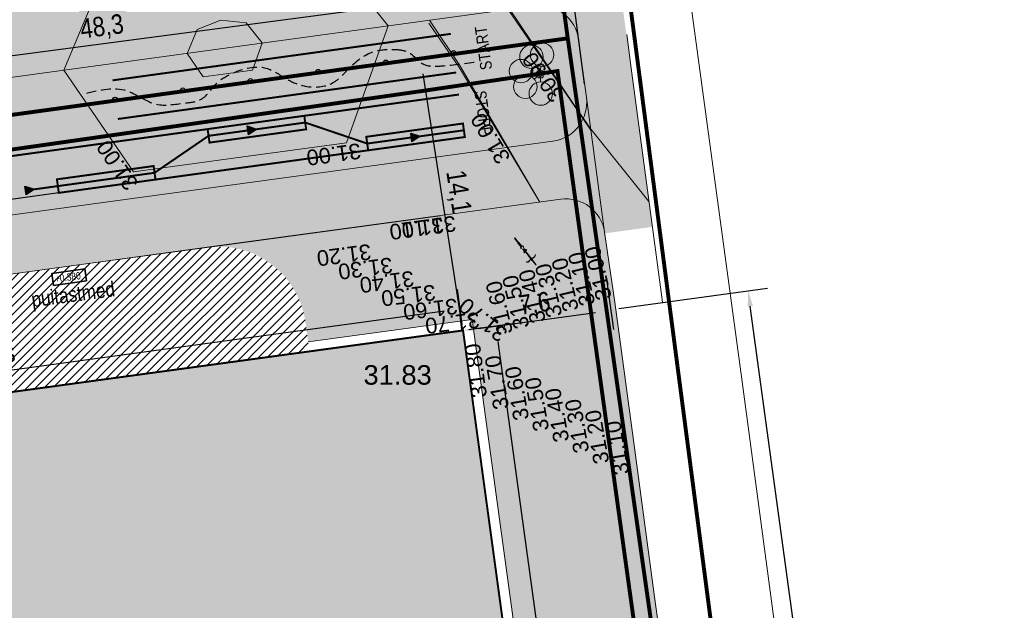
# Model space of a CAD drawing. Header units: metres. Extents: x 737835 to 905050, y 6570742 to 6590316.
# Tile 33 of 64: x 738003 to 738053, y 6590070 to 6590100. Entities that reach past the tile are written whole.
import ezdxf

# ---------------------------------------------------------------- set-up
doc = ezdxf.new("R2010")
doc.units = ezdxf.units.M
doc.header["$LTSCALE"] = 0.5
for name, pattern in [('ACAD_ISO10W100', [18, 12, -3, 0, -3]), ('CENTER', [2, 1.25, -0.25, 0.25, -0.25]), ('DASHED', [0.75, 0.5, -0.25]), ('TOOPIIR', [7, 6, -1])]:
    doc.linetypes.add(name, pattern=pattern)
for name, color, linetype in [('0_PJ_Hoonestusala', 7, 'CENTER'), ('AR_hoone_mõõt_pinnad', 7, 'Continuous'), ('AS_jalgrattad', 252, 'Continuous')]:
    doc.layers.add(name, color=color, linetype=linetype)
doc.layers.add('AS_asfalttee kergliiklus', color=7, linetype='Continuous', lineweight=0, true_color=0xa1a1a1)
doc.layers.add('AS_telliskatend PK', color=7, linetype='Continuous', lineweight=5, true_color=0xe79440)
for name, color, linetype, lineweight in [('AS_haljastus_muru', 63, 'Continuous', 5), ('AS_hoone_projekt PK', 2, 'ACAD_ISO10W100', 15), ('AS_hoone_projekt RG', 2, 'ACAD_ISO10W100', 15), ('AS_kattemärgistus', 8, 'Continuous', 9), ('AS_krundipiir', 1, 'Continuous', 30), ('AS_metall-leht ääris 0cm', 164, 'Continuous', 15), ('AS_mõõdud', 7, 'Continuous', 0), ('AS_sillutiskivi PK', 253, 'Continuous', 5), ('AS_sillutiskivi RG', 9, 'Continuous', 0), ('AS_teed', 7, 'Continuous', 13), ('AS_tekst', 7, 'Continuous', 0), ('AS_tänavavalgustid', 222, 'Continuous', 13), ('AS_töömaapiir PK', 6, 'Continuous', 13), ('AS_välimoobel RG', 252, 'Continuous', 0), ('TM-katend_betoonkivisillutis_hall', 251, 'Continuous', 9), ('TM-vertikaal', 5, 'Continuous', 35), ('TM-vertikaal-181548', 5, 'Continuous', 35)]:
    doc.layers.add(name, color=color, linetype=linetype, lineweight=lineweight)
doc.styles.add('GENERATED_STYLE_1', font='ARIALN.TTF')
doc.styles.add('Style-Arial Narrow', font='ARIALN.TTF')
doc.styles.add('TM_TXT', font='swissl.ttf')
doc.dimstyles.new('ISO-25', dxfattribs={"dimtxt": 2.5, "dimasz": 2.5, "dimexe": 1.25, "dimexo": 0.625, "dimtad": 1, "dimdec": 1, "dimtxsty": 'Standard', "dimcen": 2.5, "dimadec": 0, "dimazin": 0, "dimtfac": 1, "dimtdec": 1, "dimtmove": 0, "dimatfit": 3, "dimfxl": 1, "dimarcsym": 0})

# ---------------------------------------------------------------- blocks, each defined once
blk = doc.blocks.new('Disainvalgusti')
at = {"layer": 'AS_tänavavalgustid', "linetype": 'Continuous', "lineweight": 13}
blk.add_hatch(color=256, dxfattribs=at).paths.add_polyline_path([(737950.788, 6590092.122), (737951.326, 6590093.195, -0.414214), (737951.593, 6590092.389, -0.414214)])
blk.add_line((737951.593, 6590092.389), (737951.951, 6590092.21), dxfattribs=at)
for centre, radius in [((737951.057, 6590092.658), 0.6), ((737951.951, 6590092.21), 0.2), ((737951.951, 6590092.21), 0.2), ((737951.951, 6590092.21), 0.12), ((737951.951, 6590092.21), 0.12)]:
    blk.add_circle(centre, radius, dxfattribs=at)
blk = doc.blocks.new('A$C50616974')
at = {"layer": 'AS_jalgrattad', "color": 252, "linetype": 'Continuous', "lineweight": 9}
for p, q in [((-1.231, 1.256), (-1.249, 1.238)), ((-0.976, 0.968), (-1.249, 1.238)), ((-1.231, 1.256), (-0.958, 0.986)), ((-1.036, 1.026), (-1.045, 1.017)), ((-1.045, 1.017), (-0.986, 0.958)), ((-1.036, 1.026), (-0.977, 0.967)), ((-1.008, 1.054), (-1.017, 1.045)), ((-1.017, 1.045), (-0.958, 0.986)), ((-1.008, 1.054), (-0.949, 0.995)), ((-0.931, 1.013), (-0.949, 0.995)), ((-0.931, 1.013), (-0.834, 1.147)), ((-0.922, 1.004), (-0.827, 1.135)), ((-0.826, 1.152), (-0.834, 1.147)), ((-0.819, 1.14), (-0.827, 1.135)), ((-0.826, 1.152), (-0.74, 1.169)), ((-0.819, 1.14), (-0.738, 1.157)), ((-0.736, 1.166), (-0.74, 1.169)), ((-0.735, 1.161), (-0.738, 1.157)), ((-0.736, 1.166), (-0.735, 1.161)), ((-1.14, 0.835), (-1.157, 0.749)), ((-1.154, 0.745), (-1.157, 0.749)), ((-1.154, 0.745), (-1.149, 0.744)), ((-1.149, 0.744), (-1.145, 0.747)), ((-1.129, 0.828), (-1.145, 0.747)), ((-1.14, 0.835), (-1.135, 0.843)), ((-1.003, 0.941), (-1.135, 0.843)), ((-1.129, 0.828), (-1.124, 0.836)), ((-0.994, 0.932), (-1.124, 0.836)), ((-1.003, 0.941), (-0.986, 0.958)), ((-0.994, 0.932), (-0.977, 0.949)), ((-0.986, 0.958), (-0.977, 0.967)), ((-0.977, 0.967), (-0.976, 0.968)), ((-0.977, 0.949), (-0.968, 0.958)), ((-0.977, 0.949), (-0.974, 0.946)), ((-0.976, 0.968), (-0.967, 0.977)), ((-0.965, 0.954), (-0.974, 0.946)), ((-0.974, 0.946), (-0.965, 0.954)), ((-0.974, 0.946), (-0.974, 0.946)), ((-0.968, 0.958), (-0.967, 0.959)), ((-0.965, 0.955), (-0.968, 0.958)), ((-0.958, 0.986), (-0.967, 0.977)), ((-0.967, 0.959), (-0.949, 0.977)), ((-0.967, 0.959), (-0.966, 0.957)), ((-0.948, 0.975), (-0.966, 0.957)), ((-0.948, 0.975), (-0.966, 0.957)), ((-0.964, 0.956), (-0.966, 0.957)), ((-0.964, 0.956), (-0.965, 0.955)), ((-0.965, 0.955), (-0.965, 0.955)), ((-0.965, 0.954), (-0.965, 0.955)), ((-0.965, 0.955), (-0.965, 0.954)), ((-0.962, 0.952), (-0.965, 0.954)), ((-0.965, 0.954), (-0.965, 0.954)), ((-0.965, 0.954), (-0.962, 0.952)), ((-0.961, 0.953), (-0.964, 0.956)), ((-0.962, 0.952), (-0.963, 0.951)), ((-0.963, 0.951), (-0.963, 0.951)), ((-0.963, 0.951), (-0.529, 0.518)), ((-0.816, 0.804), (-0.963, 0.951)), ((-0.961, 0.953), (-0.962, 0.952)), ((-0.962, 0.952), (-0.962, 0.952)), ((-0.961, 0.953), (-0.961, 0.952)), ((-0.949, 0.995), (-0.958, 0.986)), ((-0.958, 0.986), (-0.958, 0.986)), ((-0.94, 0.986), (-0.949, 0.977)), ((-0.949, 0.977), (-0.948, 0.975)), ((-0.949, 0.977), (-0.949, 0.977)), ((-0.946, 0.974), (-0.949, 0.977)), ((-0.946, 0.974), (-0.948, 0.975)), ((-0.946, 0.974), (-0.946, 0.974)), ((-0.946, 0.974), (-0.946, 0.974)), ((-0.946, 0.974), (-0.945, 0.974)), ((-0.946, 0.974), (-0.943, 0.971)), ((-0.937, 0.983), (-0.945, 0.974)), ((-0.945, 0.974), (-0.937, 0.983)), ((-0.945, 0.974), (-0.945, 0.974)), ((-0.945, 0.974), (-0.939, 0.969)), ((-0.943, 0.971), (-0.943, 0.971)), ((-0.943, 0.971), (-0.94, 0.968)), ((-0.922, 1.004), (-0.94, 0.986)), ((-0.94, 0.986), (-0.937, 0.983)), ((-0.939, 0.969), (-0.94, 0.968)), ((-0.94, 0.968), (-0.787, 0.815)), ((-0.939, 0.969), (-0.841, 0.869)), ((-0.937, 0.983), (-0.937, 0.983)), ((-0.841, 0.869), (-0.787, 0.815)), ((-0.782, 0.811), (-0.841, 0.869)), ((-0.626, 0.612), (-0.816, 0.804)), ((-0.783, 0.771), (-0.816, 0.804)), ((-0.787, 0.815), (-0.782, 0.81)), ((-0.783, 0.771), (-0.62, 0.607)), ((-0.619, 0.608), (-0.783, 0.771)), ((-0.782, 0.811), (-0.782, 0.81)), ((-0.782, 0.81), (-0.627, 0.655)), ((-0.677, 0.551), (-0.623, 0.605)), ((-0.641, 0.515), (-0.677, 0.551)), ((-0.592, 0.564), (-0.641, 0.515)), ((-0.619, 0.608), (-0.628, 0.599)), ((-0.622, 0.604), (-0.628, 0.599)), ((-0.628, 0.599), (-0.628, 0.599)), ((-0.628, 0.599), (-0.592, 0.564)), ((-0.579, 0.704), (-0.627, 0.655)), ((-0.627, 0.655), (-0.612, 0.64)), ((-0.62, 0.607), (-0.626, 0.612)), ((-0.623, 0.605), (-0.622, 0.604)), ((-0.62, 0.606), (-0.622, 0.604)), ((-0.619, 0.608), (-0.62, 0.607)), ((-0.62, 0.606), (-0.62, 0.607)), ((-0.62, 0.607), (-0.62, 0.606)), ((-0.62, 0.607), (-0.62, 0.607)), ((-0.62, 0.607), (-0.62, 0.607)), ((-0.619, 0.608), (-0.619, 0.608)), ((-0.619, 0.608), (-0.618, 0.606)), ((-0.529, 0.518), (-0.618, 0.606)), ((-0.612, 0.64), (-0.598, 0.643)), ((-0.612, 0.64), (-0.597, 0.625)), ((-0.598, 0.643), (-0.595, 0.625)), ((-0.595, 0.625), (-0.597, 0.625)), ((-0.597, 0.625), (-0.591, 0.619)), ((-0.592, 0.564), (-0.516, 0.487)), ((-0.591, 0.619), (-0.59, 0.62)), ((-0.591, 0.619), (-0.516, 0.544)), ((-0.59, 0.62), (-0.581, 0.629)), ((-0.59, 0.62), (-0.514, 0.545)), ((-0.581, 0.629), (-0.543, 0.668)), ((-0.497, 0.546), (-0.581, 0.629)), ((-0.543, 0.668), (-0.579, 0.704)), ((-0.525, 0.515), (-0.531, 0.504)), ((-0.527, 0.52), (-0.529, 0.518)), ((-0.529, 0.518), (-0.529, 0.518)), ((-0.529, 0.518), (-0.528, 0.518)), ((-0.528, 0.523), (-0.523, 0.543)), ((-0.527, 0.52), (-0.528, 0.523)), ((-0.528, 0.518), (-0.526, 0.52)), ((-0.525, 0.515), (-0.528, 0.518)), ((-0.526, 0.52), (-0.527, 0.52)), ((-0.525, 0.515), (-0.526, 0.52)), ((-0.525, 0.515), (-0.525, 0.515)), ((-0.521, 0.504), (-0.525, 0.515)), ((-0.523, 0.543), (-0.516, 0.544)), ((-0.516, 0.544), (-0.514, 0.545)), ((-0.514, 0.545), (-0.503, 0.547)), ((-0.503, 0.547), (-0.498, 0.545)), ((-0.498, 0.545), (-0.497, 0.546)), ((-0.498, 0.545), (-0.495, 0.544)), ((-0.497, 0.546), (-0.495, 0.547)), ((-0.491, 0.542), (-0.495, 0.547)), ((-0.495, 0.547), (-0.495, 0.544)), ((-0.495, 0.544), (-0.491, 0.542)), ((-0.491, 0.542), (-0.361, 0.492)), ((-0.516, 0.489), (-0.531, 0.504)), ((-0.531, 0.504), (-0.522, 0.502)), ((-0.521, 0.504), (-0.522, 0.502)), ((-0.522, 0.502), (-0.519, 0.499)), ((-0.519, 0.499), (-0.521, 0.504)), ((-0.516, 0.489), (-0.519, 0.499)), ((-0.516, 0.487), (-0.516, 0.489)), ((-0.478, 0.376), (-0.516, 0.487)), ((-0.464, 0.363), (-0.478, 0.376)), ((-0.446, 0.368), (-0.464, 0.363)), ((-0.422, 0.393), (-0.446, 0.368)), ((-0.418, 0.396), (-0.422, 0.393)), ((-0.239, 0.208), (-0.422, 0.393)), ((-0.402, 0.413), (-0.418, 0.396)), ((-0.418, 0.396), (-0.23, 0.206)), ((-0.4, 0.415), (-0.402, 0.413)), ((-0.402, 0.413), (-0.379, 0.39)), ((-0.383, 0.432), (-0.4, 0.415)), ((-0.4, 0.415), (-0.378, 0.394)), ((-0.384, 0.38), (-0.222, 0.22)), ((-0.38, 0.435), (-0.383, 0.432)), ((-0.383, 0.432), (-0.194, 0.249)), ((-0.354, 0.461), (-0.38, 0.435)), ((-0.197, 0.258), (-0.38, 0.435)), ((-0.367, 0.4), (-0.212, 0.246)), ((-0.349, 0.478), (-0.361, 0.492)), ((-0.354, 0.461), (-0.349, 0.478)), ((-0.23, 0.206), (-0.239, 0.208)), ((-0.222, 0.22), (-0.23, 0.206)), ((-0.228, 0.22), (-0.228, 0.22)), ((-0.228, 0.22), (-0.228, 0.22)), ((0, 0), (-0.222, 0.22)), ((-0.207, 0.241), (-0.212, 0.246)), ((-0.199, 0.249), (-0.207, 0.241)), ((-0.207, 0.241), (-0.194, 0.249)), ((-0.207, 0.241), (-0.207, 0.241)), ((0.018, 0.018), (-0.207, 0.241)), ((-0.194, 0.249), (-0.197, 0.258)), ((0.018, 0.018), (0, 0))]:
    blk.add_line(p, q, dxfattribs=at)
blk = doc.blocks.new('*D106')
at = {"layer": 'AS_mõõdud', "color": 0, "lineweight": -2, "transparency": 16777216}
for p, q in [((738025.425, 6590084.539), (738025.178, 6590086.355)), ((737974.918, 6590078.485), (738024.52, 6590085.256)), ((737974.238, 6590077.552), (737973.99, 6590079.368))]:
    blk.add_line(p, q, dxfattribs=at)
at = {"layer": 'AS_mõõdud', "color": 0, "transparency": 16777216}
for points in [[(738024.502, 6590085.388), (738024.538, 6590085.124), (738025.313, 6590085.364)], [(737974.9, 6590078.617), (737974.936, 6590078.353), (737974.126, 6590078.377)]]:
    blk.add_solid(points, dxfattribs=at)
at = {"layer": 'Defpoints', "color": 0, "transparency": 16777216}
for p in [(738025.313, 6590085.364), (738025.466, 6590084.242), (737974.279, 6590077.254)]:
    blk.add_point(p, dxfattribs=at)
at = {"layer": 'AS_mõõdud', "color": 0, "transparency": 16777216, "insert": (737999.611, 6590082.664), "char_height": 1, "attachment_point": 5, "rotation": 7.7736, "style": 'Style-Arial Narrow'}
blk.add_mtext('51,7m laius', dxfattribs=at)
blk = doc.blocks.new('*D80')
at = {"layer": 'AS_mõõdud', "color": 0, "lineweight": -2, "transparency": 16777216}
for p, q in [((738032.857, 6590086.614), (738033.175, 6590084.285)), ((738026.259, 6590084.35), (738032.247, 6590085.168)), ((738025.507, 6590083.945), (738025.601, 6590083.251))]:
    blk.add_line(p, q, dxfattribs=at)
at = {"layer": 'AS_mõõdud', "color": 0, "transparency": 16777216}
for points in [[(738032.229, 6590085.3), (738032.265, 6590085.036), (738033.04, 6590085.276)], [(738026.241, 6590084.483), (738026.277, 6590084.218), (738025.466, 6590084.242)]]:
    blk.add_solid(points, dxfattribs=at)
at = {"layer": 'Defpoints', "color": 0, "transparency": 16777216}
for p in [(738032.816, 6590086.912), (738033.04, 6590085.276), (738025.466, 6590084.242)]:
    blk.add_point(p, dxfattribs=at)
at = {"layer": 'AS_mõõdud', "color": 0, "transparency": 16777216, "insert": (738029.145, 6590085.553), "char_height": 1, "attachment_point": 5, "rotation": 7.7736, "style": 'Style-Arial Narrow'}
blk.add_mtext('7,6', dxfattribs=at)
blk = doc.blocks.new('*D108')
at = {"layer": 'AS_mõõdud', "color": 0, "lineweight": -2, "transparency": 16777216}
for p, q in [((738033.455, 6590085.372), (738041.066, 6590086.411)), ((738052.099, 6589998.196), (738040.183, 6590085.483)), ((738045.588, 6589996.5), (738053.198, 6589997.539))]:
    blk.add_line(p, q, dxfattribs=at)
at = {"layer": 'AS_mõõdud', "color": 0, "transparency": 16777216}
for points in [[(738040.316, 6590085.501), (738040.051, 6590085.465), (738040.075, 6590086.276)], [(738052.231, 6589998.214), (738051.967, 6589998.178), (738052.208, 6589997.403)]]:
    blk.add_solid(points, dxfattribs=at)
at = {"layer": 'Defpoints', "color": 0, "transparency": 16777216}
for p in [(738040.075, 6590086.276), (738033.158, 6590085.332), (738045.291, 6589996.459)]:
    blk.add_point(p, dxfattribs=at)
at = {"layer": 'AS_mõõdud', "color": 0, "transparency": 16777216, "insert": (738046.975, 6590041.953), "char_height": 1, "attachment_point": 5, "rotation": 277.7736, "style": 'Style-Arial Narrow'}
blk.add_mtext('89,7m{\\fArial Narrow|b0|i0|c186|p39; pikkus}', dxfattribs=at)
blk = doc.blocks.new('*D109')
at = {"layer": 'AS_mõõdud', "color": 0, "lineweight": -2, "transparency": 16777216}
for p, q in [((738025.763, 6590084.283), (738028.122, 6590084.607)), ((738027.24, 6590083.678), (738033.115, 6590040.919)), ((738031.856, 6590039.939), (738034.215, 6590040.263))]:
    blk.add_line(p, q, dxfattribs=at)
at = {"layer": 'AS_mõõdud', "color": 0, "transparency": 16777216}
for points in [[(738027.372, 6590083.697), (738027.108, 6590083.66), (738027.131, 6590084.471)], [(738033.247, 6590040.937), (738032.983, 6590040.901), (738033.224, 6590040.127)]]:
    blk.add_solid(points, dxfattribs=at)
at = {"layer": 'Defpoints', "color": 0, "transparency": 16777216}
for p in [(738025.466, 6590084.242), (738033.224, 6590040.127), (738031.559, 6590039.898)]:
    blk.add_point(p, dxfattribs=at)
at = {"layer": 'AS_mõõdud', "color": 0, "transparency": 16777216, "insert": (738030.969, 6590062.408), "char_height": 1, "attachment_point": 5, "rotation": 277.8236, "style": 'Style-Arial Narrow'}
blk.add_mtext('44,7', dxfattribs=at)
blk = doc.blocks.new('*D96')
at = {"layer": 'AS_mõõdud', "color": 0, "lineweight": -2, "transparency": 16777216}
for p, q in [((738023.598, 6590098.229), (738024.289, 6590098.336)), ((738025.343, 6590085.033), (738023.424, 6590097.392)), ((738025.763, 6590084.288), (738026.454, 6590084.396))]:
    blk.add_line(p, q, dxfattribs=at)
at = {"layer": 'AS_mõõdud', "color": 0, "transparency": 16777216}
for points in [[(738023.556, 6590097.413), (738023.292, 6590097.372), (738023.301, 6590098.183)], [(738025.475, 6590085.053), (738025.212, 6590085.012), (738025.466, 6590084.242)]]:
    blk.add_solid(points, dxfattribs=at)
at = {"layer": 'Defpoints', "color": 0, "transparency": 16777216}
for p in [(738023.301, 6590098.183), (738023.301, 6590098.183), (738025.466, 6590084.242)]:
    blk.add_point(p, dxfattribs=at)
at = {"layer": 'AS_mõõdud', "color": 0, "transparency": 16777216, "insert": (738025.175, 6590091.335), "char_height": 1, "attachment_point": 5, "rotation": 278.8269, "style": 'Style-Arial Narrow'}
blk.add_mtext('14,1', dxfattribs=at)
blk = doc.blocks.new('*D138')
at = {"layer": 'AS_mõõdud', "color": 0, "lineweight": -2, "transparency": 16777216}
for p, q in [((738031.69, 6590096.89), (738030.864, 6590103.119)), ((737983.945, 6590095.896), (738030.203, 6590102.023)), ((737983.845, 6590090.553), (737983.02, 6590096.782))]:
    blk.add_line(p, q, dxfattribs=at)
at = {"layer": 'AS_mõõdud', "color": 0, "transparency": 16777216}
for points in [[(738030.185, 6590102.155), (738030.22, 6590101.891), (738030.996, 6590102.128)], [(737983.927, 6590096.028), (737983.962, 6590095.763), (737983.152, 6590095.79)]]:
    blk.add_solid(points, dxfattribs=at)
at = {"layer": 'Defpoints', "color": 0, "transparency": 16777216}
for p in [(738030.996, 6590102.128), (738031.729, 6590096.593), (737983.885, 6590090.255)]:
    blk.add_point(p, dxfattribs=at)
at = {"layer": 'AS_mõõdud', "color": 0, "transparency": 16777216, "insert": (738006.969, 6590099.753), "char_height": 1, "attachment_point": 5, "rotation": 7.5454, "style": 'Style-Arial Narrow'}
blk.add_mtext('48,3', dxfattribs=at)
blk = doc.blocks.new('A$C38142006')
at = {"layer": 'TM-katend_betoonkivisillutis_hall'}
h = blk.add_hatch(dxfattribs=at)
h.set_pattern_fill('AR-HBONE', color=256, scale=0.0037)
h.set_pattern_definition([(45, (-738028.24952, -6590164.39932), (0, 0.531631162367), [1.12776, -0.37592]), (135, (-738027.9837, -6590164.1335), (5e-17, 0.531631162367), [1.12776, -0.37592])])
h.paths.add_polyline_path([(6.935, -74.846), (6.092, -68.686), (4.477, -56.879), (4.005, -52.333), (2.777, -52.523), (-3.839, -0.029), (-5.285, -0.282), (1.548, -52.714), (2.158, -57.55), (3.647, -69.025), (4.493, -75.178)])

msp = doc.modelspace()

# ---------------------------------------------------------------- hatches: boundary and pattern name
at = {"layer": 'AS_asfalttee kergliiklus'}
h = msp.add_hatch(color=256, dxfattribs=at)
h.dxf.hatch_style = 1
edge = h.paths.add_edge_path()
edge.add_line((738029.136, 6590100.879), (737985.271, 6590094.892))
edge.add_arc((737985.541, 6590092.911), 2, 97.7714, 187.7714)
edge.add_line((737983.559, 6590092.64), (737983.965, 6590089.668))
edge.add_arc((737985.947, 6590089.938), 2, 187.7714, 277.7714)
edge.add_line((737986.217, 6590087.957), (738030.071, 6590093.942))
edge.add_arc((738029.8, 6590095.923), 2, 277.7714, 367.5454)
edge.add_line((738031.783, 6590096.186), (738031.389, 6590099.16))
edge.add_arc((738029.405, 6590098.896), 2.001, 7.5785, 97.7379)
at = {"layer": 'AS_haljastus_muru'}
h = msp.add_hatch(color=256, dxfattribs=at)
h.dxf.hatch_style = 1
edge = h.paths.add_edge_path()
edge.add_line((738025.939, 6590084.81), (738017.529, 6590083.662))
edge.add_line((738017.529, 6590083.662), (738017.382, 6590084.752))
edge.add_arc((738012.94, 6590084.047), 4.498, 9.0185, 97.5231)
edge.add_line((738012.351, 6590088.506), (738030.469, 6590090.97))
edge.add_arc((738030.739, 6590088.988), 2, 8.3721, 97.7734, ccw=False)
edge.add_line((738032.718, 6590089.279), (738033.246, 6590085.694))
edge.add_line((738033.246, 6590085.694), (738034.182, 6590078.731))
edge.add_line((738034.182, 6590078.731), (738035.276, 6590070.579))
edge.add_line((738035.276, 6590070.579), (738036.377, 6590062.55))
edge.add_line((738036.377, 6590062.55), (738038.221, 6590048.526))
edge.add_line((738038.221, 6590048.526), (738038.221, 6590048.526))
edge.add_line((738038.221, 6590048.526), (738038.221, 6590048.526))
edge.add_line((738038.221, 6590048.526), (738039.648, 6590037.264))
edge.add_line((738039.648, 6590037.264), (738032.573, 6590036.164))
edge.add_line((738032.573, 6590036.164), (738032.056, 6590039.994))
edge.add_line((738032.056, 6590039.994), (738025.939, 6590084.81))
at = {"layer": 'AS_hoone_projekt RG'}
h = msp.add_hatch(color=2, dxfattribs=at)
h.dxf.hatch_style = 1
edge = h.paths.add_edge_path()
edge.add_line((737980.136, 6590036.826), (737979.804, 6590036.782))
edge.add_line((737979.804, 6590036.782), (737974.279, 6590077.254))
edge.add_line((737974.279, 6590077.254), (738025.466, 6590084.242))
edge.add_line((738025.466, 6590084.242), (738031.52, 6590039.892))
edge.add_line((738031.52, 6590039.892), (738021.003, 6590038.369))
edge.add_line((738021.003, 6590038.369), (738020.437, 6590042.511))
edge.add_arc((738000.053, 6590039.753), 20.57, 7.7063, 96.2793)
edge.add_line((737997.803, 6590060.199), (737997.094, 6590060.102))
edge.add_arc((738001.09, 6590039.543), 20.944, 101.0006, 169.898)
edge.add_arc((738004.903, 6590038.565), 24.871, 169.2196, 180.7948)
edge.add_arc((737997.55, 6590038.789), 17.525, 181.861, 186.4331)
at = {"layer": 'AS_kattemärgistus', "lineweight": 30}
h = msp.add_hatch(color=7, dxfattribs=at)
h.dxf.hatch_style = 1
h.paths.add_polyline_path([(738014.474, 6590094.275), (738014.412, 6590094.726), (738014.903, 6590094.56)])
h = msp.add_hatch(color=7, dxfattribs=at)
h.dxf.hatch_style = 1
h.paths.add_polyline_path([(738022.846, 6590093.913), (738022.784, 6590094.364), (738023.274, 6590094.198)])
h = msp.add_hatch(color=7, dxfattribs=at)
h.dxf.hatch_style = 1
h.paths.add_polyline_path([(738003.08, 6590091.193), (738003.018, 6590091.645), (738003.509, 6590091.479)])
at = {"layer": 'AS_sillutiskivi PK'}
h = msp.add_hatch(dxfattribs=at)
h.set_pattern_fill('AR-HBONE', color=256, scale=0.003)
edge = h.paths.add_edge_path()
edge.add_line((737985.456, 6590078.78), (737974.279, 6590077.254))
edge.add_line((737974.279, 6590077.254), (737970.762, 6590076.774))
edge.add_line((737970.762, 6590076.774), (737968.852, 6590090.766))
edge.add_arc((737965.88, 6590090.36), 3, 7.7736, 45.5584)
edge.add_line((737967.98, 6590092.502), (737964.26, 6590096.15))
edge.add_line((737964.26, 6590096.15), (738030.611, 6590105.377))
edge.add_line((738030.611, 6590105.377), (738031.389, 6590099.16))
edge.add_arc((738029.406, 6590098.897), 2, 7.5454, 97.7714)
edge.add_line((738029.136, 6590100.879), (737985.271, 6590094.892))
edge.add_arc((737985.541, 6590092.911), 2, 97.7714, 187.7714)
edge.add_line((737983.559, 6590092.64), (737983.965, 6590089.668))
edge.add_arc((737985.947, 6590089.938), 2, 187.7714, 277.7714)
edge.add_line((737986.217, 6590087.957), (738030.071, 6590093.942))
edge.add_arc((738029.8, 6590095.923), 2, 277.7714, 367.5454)
edge.add_line((738031.783, 6590096.186), (738032.718, 6590089.279))
edge.add_arc((738030.739, 6590088.988), 2, 8.3721, 97.7734)
edge.add_line((738030.469, 6590090.97), (738012.351, 6590088.506))
edge.add_line((738012.351, 6590088.506), (738000.538, 6590086.884))
edge.add_line((738000.538, 6590086.884), (737988.638, 6590085.259))
edge.add_arc((737989.152, 6590081.292), 4, 97.3733, 187.0619)
edge.add_line((737985.182, 6590080.801), (737985.456, 6590078.78))
edge = h.paths.add_edge_path(flags=16)
edge.add_arc((737978.305, 6590085.674), 5.167, 0, 360)
at = {"layer": 'AS_sillutiskivi RG'}
h = msp.add_hatch(dxfattribs=at)
h.set_pattern_fill('AR-HBONE', color=256, scale=0.003)
edge = h.paths.add_edge_path()
edge.add_line((737983.483, 6590103.352), (737979.074, 6590135.956))
edge.add_line((737979.074, 6590135.956), (737979.087, 6590135.957))
edge.add_line((737979.087, 6590135.957), (737977.784, 6590145.591))
edge.add_line((737977.784, 6590145.591), (737983.789, 6590146.403))
edge.add_line((737983.789, 6590146.403), (737980.977, 6590167.179))
edge.add_line((737980.977, 6590167.179), (737978.99, 6590166.941))
edge.add_line((737978.99, 6590166.941), (737980.247, 6590157.649))
edge.add_arc((737977.268, 6590157.248), 3.006, -31.36, 7.6818, ccw=False)
edge.add_line((737979.835, 6590155.683), (737976.819, 6590150.491))
edge.add_arc((737975.522, 6590151.244), 1.5, 187.7015, 329.851, ccw=False)
edge.add_line((737974.035, 6590151.043), (737972.765, 6590160.44))
edge.add_arc((737975.737, 6590160.842), 3, 149.5332, 187.7015, ccw=False)
edge.add_line((737973.152, 6590162.363), (737976.171, 6590167.495))
edge.add_arc((737977.479, 6590166.7), 1.531, 9.0476, 148.7195, ccw=False)
edge.add_line((737978.99, 6590166.941), (737980.977, 6590167.179))
edge.add_line((737980.977, 6590167.179), (737979.078, 6590181.223))
edge.add_line((737979.078, 6590181.223), (737976.469, 6590180.88))
edge.add_arc((737961.792, 6590184.637), 15.15, 329.5332, 345.6433, ccw=False)
edge.add_line((737974.85, 6590176.955), (737968.878, 6590166.797))
edge.add_line((737968.878, 6590166.797), (737971.54, 6590147.112))
edge.add_arc((737968.567, 6590146.71), 3, -30.149, 7.7015, ccw=False)
edge.add_line((737971.161, 6590145.203), (737965.995, 6590136.309))
edge.add_line((737965.995, 6590136.309), (737966.656, 6590131.475))
edge.add_line((737966.656, 6590131.475), (737973.991, 6590124.281))
edge.add_arc((737971.89, 6590122.139), 3, 7.7059, 45.5564, ccw=False)
edge.add_line((737974.863, 6590122.542), (737975.829, 6590115.398))
edge.add_arc((737969.883, 6590114.594), 6, -30.4668, 7.7015, ccw=False)
edge.add_line((737975.055, 6590111.551), (737970.452, 6590103.728))
edge.add_line((737970.452, 6590103.728), (737963.369, 6590102.77))
edge.add_line((737963.369, 6590102.77), (737963.485, 6590101.904))
edge.add_line((737963.485, 6590101.904), (737964.26, 6590096.15))
edge.add_line((737964.26, 6590096.15), (737968.045, 6590096.677))
edge.add_line((737968.045, 6590096.677), (738030.611, 6590105.377))
edge.add_line((738030.611, 6590105.377), (738029.74, 6590111.684))
edge.add_arc((738027.765, 6590111.421), 1.993, -82.4541, 7.5781, ccw=False)
edge.add_line((738028.026, 6590109.445), (738027.652, 6590109.394))
edge.add_line((738027.652, 6590109.394), (738021.725, 6590108.524))
edge.add_line((738021.725, 6590108.524), (737983.483, 6590103.352))
edge = h.paths.add_edge_path(flags=16)
edge.add_arc((737977.259, 6590103.731), 2.25, 0, 360)
at = {"layer": 'AS_telliskatend PK'}
h = msp.add_hatch(dxfattribs=at)
h.set_pattern_fill('ANSI31', color=36, scale=0.1)
h.set_pattern_definition([(45, (0, 0), (-0.224506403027, 0.224506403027), [])])
edge = h.paths.add_edge_path()
edge.add_line((737985.451, 6590078.819), (737985.182, 6590080.801))
edge.add_arc((737989.152, 6590081.292), 4, 97.3733, 187.0619, ccw=False)
edge.add_line((737988.638, 6590085.259), (738012.249, 6590088.483))
edge.add_arc((738012.939, 6590084.036), 4.5, 9.1622, 98.8242, ccw=False)
edge.add_line((738017.382, 6590084.752), (738017.583, 6590083.205))
edge.add_line((738017.583, 6590083.205), (737985.451, 6590078.819))

# ---------------------------------------------------------------- linework, layer by layer
at = {"layer": '0_PJ_Hoonestusala', "linetype": 'CENTER', "ltscale": 5, "const_width": 0.2, "flags": 128}
msp.add_lwpolyline([(737972.194, 6590089.538), (737985.878, 6589988.022), (738044.39, 6589996.013), (738030.305, 6590097.541), (738023.449, 6590096.53), (737993.249, 6590092.22)], close=True, dxfattribs=at)
at = {"layer": 'AR_hoone_mõõt_pinnad', "color": 12, "linetype": 'Continuous', "lineweight": 35, "ltscale": 100}
msp.add_lwpolyline([(738006.166, 6590086.782), (738006.093, 6590087.396), (738004.4, 6590087.167), (738004.482, 6590086.555)], close=True, dxfattribs=at)
at = {"layer": 'AS_hoone_projekt PK', "color": 7, "linetype": 'Continuous', "lineweight": 0, "const_width": 0.1}
msp.add_lwpolyline([(737980.136, 6590036.826), (737979.804, 6590036.782), (737974.279, 6590077.254), (738025.466, 6590084.242), (738031.52, 6590039.892), (738021.003, 6590038.369), (738020.437, 6590042.511, 0.406938), (737997.803, 6590060.199), (737997.803, 6590060.199), (737997.803, 6590060.199), (737997.803, 6590060.199), (737997.094, 6590060.102, 0.310017), (737980.471, 6590043.217, 0.050549), (737980.035, 6590038.22, 0.019953), (737980.136, 6590036.826)], format="xyb", close=True, dxfattribs=at)
at = {"layer": 'AS_kattemärgistus', "color": 7, "lineweight": 30, "const_width": 0.1}
for points in [[(738007.505, 6590097.065), (738024.842, 6590099.45)], [(738007.777, 6590095.084), (738025.114, 6590097.469)], [(738025.257, 6590096.338), (738001.882, 6590093.122)], [(738012.474, 6590093.873), (738012.474, 6590093.873), (738017.427, 6590094.554), (738017.332, 6590095.248), (738012.378, 6590094.566), (738012.474, 6590093.873)], [(738020.603, 6590093.477), (738020.603, 6590093.477), (738025.557, 6590094.159), (738025.461, 6590094.852), (738020.508, 6590094.171), (738020.603, 6590093.477)], [(738009.706, 6590091.978), (738012.678, 6590092.387), (738017.631, 6590093.068), (738020.603, 6590093.477), (738025.557, 6590094.159)], [(738004.753, 6590091.297), (738004.753, 6590091.297), (738009.706, 6590091.978), (738009.611, 6590092.672), (738004.657, 6590091.99), (738004.753, 6590091.297)]]:
    msp.add_lwpolyline(points, dxfattribs=at)
at = {"layer": 'AS_kattemärgistus', "color": 7, "linetype": 'DASHED', "lineweight": 30, "ltscale": 2, "const_width": 0.1}
msp.add_lwpolyline([(738003.509, 6590091.479), (738009.658, 6590092.325), (738012.426, 6590094.22), (738017.379, 6590094.901), (738020.556, 6590093.824), (738025.509, 6590094.505)], dxfattribs=at)
at = {"layer": 'AS_kattemärgistus', "color": 7, "lineweight": 30}
for points in [[(738014.474, 6590094.275), (738014.412, 6590094.726), (738014.903, 6590094.56), (738014.474, 6590094.275)], [(738022.846, 6590093.913), (738022.784, 6590094.364), (738023.274, 6590094.198), (738022.846, 6590093.913)], [(738003.08, 6590091.193), (738003.018, 6590091.645), (738003.509, 6590091.479), (738003.08, 6590091.193)], [(738004.753, 6590091.297), (738002.181, 6590090.943)]]:
    msp.add_lwpolyline(points, dxfattribs=at)
for centre in [(738024.978, 6590098.459), (738021.511, 6590097.982), (738018.043, 6590097.505), (738014.576, 6590097.028), (738011.109, 6590096.551), (738007.641, 6590096.074)]:
    msp.add_circle(centre, 0.124, dxfattribs=at)
at = {"layer": 'AS_kattemärgistus', "color": 7, "linetype": 'DASHED', "lineweight": 30, "ltscale": 2}
for points in [[(738006.186, 6590096.414), (738008.218, 6590096.538), (738009.75, 6590095.841), (738011.189, 6590095.899), (738011.987, 6590096.06), (738012.855, 6590096.922), (738013.68, 6590097.445), (738015.375, 6590097.691), (738016.476, 6590097.107), (738017.379, 6590096.768), (738018.785, 6590096.931), (738019.675, 6590097.73), (738020.987, 6590098.568), (738022.047, 6590098.65)], [(738022.047, 6590098.65), (738022.676, 6590098.499), (738023.414, 6590097.904), (738024.346, 6590097.802), (738026.24, 6590098.032)]]:
    msp.add_spline(points, degree=3, dxfattribs=at)
at = {"layer": 'AS_krundipiir', "lineweight": 35, "const_width": 0.2, "flags": 128}
for points in [[(737965.08, 6590090.16), (738030.83, 6590099.22), (738030.01, 6590105.28), (737964.29, 6590096.14)], [(738030.83, 6590099.22), (737965.08, 6590090.16), (737977.76, 6589994.35), (737980.26, 6589975.22), (738046, 6589984.3), (738047.2, 6589985.75), (738039.73, 6590036.9)]]:
    msp.add_lwpolyline(points, close=True, dxfattribs=at)
at = {"layer": 'AS_metall-leht ääris 0cm'}
msp.add_lwpolyline([(737986.217, 6590087.957), (738030.071, 6590093.942, 0.413059), (738031.783, 6590096.186), (738031.389, 6590099.16, 0.41537), (738029.136, 6590100.879), (737985.271, 6590094.892, 0.414213), (737983.559, 6590092.64), (737983.965, 6590089.668, 0.414214)], format="xyb", close=True, dxfattribs=at)
msp.add_lwpolyline([(738012.351, 6590088.506), (738030.469, 6590090.97, -0.411156), (738032.718, 6590089.279), (738032.718, 6590089.279), (738033.246, 6590085.694), (738034.182, 6590078.731), (738035.276, 6590070.579), (738036.377, 6590062.55), (738038.221, 6590048.526), (738039.648, 6590037.264)], format="xyb", dxfattribs=at)
at = {"layer": 'AS_sillutiskivi PK'}
msp.add_lwpolyline([(737985.456, 6590078.78), (737974.279, 6590077.254), (737970.762, 6590076.774), (737968.852, 6590090.766, 0.166377), (737967.98, 6590092.502), (737964.26, 6590096.15), (738030.611, 6590105.377), (738031.389, 6590099.16, 0.41537), (738029.136, 6590100.879), (737985.271, 6590094.892, 0.414213), (737983.559, 6590092.64), (737983.965, 6590089.668, 0.414214), (737986.217, 6590087.957), (738030.071, 6590093.942, 0.413059), (738031.783, 6590096.186), (738032.718, 6590089.279, 0.411156), (738030.469, 6590090.97), (738012.351, 6590088.506), (738000.538, 6590086.884), (737988.638, 6590085.259), (737988.638, 6590085.259, 0.412623), (737985.182, 6590080.801), (737985.456, 6590078.78)], format="xyb", close=True, dxfattribs=at)
at = {"layer": 'AS_teed'}
for points in [[(738032.628, 6590134.366), (738036.323, 6590107.046), (738039.755, 6590081.737), (738043.259, 6590055.527), (738044.089, 6590049.342), (738045.2, 6590041.186), (738046.397, 6590032.714), (738049.62, 6590009.912), (738052.096, 6589990.744)], [(738033.855, 6590099.408), (738034.082, 6590097.689), (738035.69, 6590085.696)], [(738039.648, 6590037.264), (738032.573, 6590036.164), (738032.06, 6590039.966), (738025.939, 6590084.81), (738017.529, 6590083.662)]]:
    msp.add_lwpolyline(points, dxfattribs=at)
at = {"layer": 'AS_töömaapiir PK', "color": 6, "linetype": 'TOOPIIR', "lineweight": 30, "ltscale": 0.5, "flags": 128}
msp.add_lwpolyline([(737963.827, 6590096.358, 0.2, 0.2, 0), (738033.37, 6590105.993, 0.2, 0.2, 0), (738033.37, 6590105.993, 0.2, 0.2, 0), (738033.37, 6590105.993, 0.2, 0.2, 0), (738033.37, 6590105.993, 0.2, 0.2, 0), (738033.37, 6590105.993, 0.2, 0.2, 0), (738033.37, 6590105.993, 0.2, 0.2, 0), (738033.37, 6590105.993, 0.2, 0.2, 0), (738033.37, 6590105.993, 0.2, 0.2, 0), (738049.31, 6589984.041, 0.2, 0.2, 0), (738049.31, 6589984.041, 0.2, 0.2, 0), (737975.994, 6589973.92, 0.2, 0.2, 0), (737970.689, 6590011.382, 0.2, 0.2, 0), (737975.201, 6590011.99, 0.2, 0.2, 0), (737963.896, 6590095.866, 0, 0, 0)], format="xyseb", dxfattribs=at)
at = {"layer": 'TM-vertikaal-181548', "color": 151, "linetype": 'Continuous', "lineweight": 9, "flags": 128}
for points, elevation in [([(738021.633, 6590099.865), (738018.063, 6590104.298), (738012.429, 6590104.899), (738007.19, 6590102.825), (738005.016, 6590097.594)], 31), ([(738027.834, 6590100.743), (738031.149, 6590095.83), (738032.012, 6590094.558)], 30.9), ([(738032.019, 6590094.515), (738031.159, 6590095.768), (738027.841, 6590100.603)], 30.9), ([(738015.181, 6590098.997), (738014.357, 6590100.019), (738013.056, 6590100.158), (738011.847, 6590099.68), (738011.346, 6590098.473)], 30.9), ([(738029.397, 6590090.814), (738025.304, 6590097.828), (738023.739, 6590100.147)], 31), ([(738005.017, 6590097.585), (738008.582, 6590092.369), (738014.084, 6590093.12), (738019.486, 6590093.856), (738021.628, 6590099.852)], 31), ([(738029.397, 6590090.814), (738025.279, 6590097.708), (738023.712, 6590099.991)], 31), ([(738011.334, 6590098.445), (738012.157, 6590097.242), (738013.427, 6590097.415), (738014.673, 6590097.585), (738015.168, 6590098.969)], 30.9)]:
    msp.add_lwpolyline(points, dxfattribs=dict(at, elevation=elevation))
at = {"layer": 'TM-vertikaal-181548', "color": 151, "lineweight": 9, "elevation": 30.9}
msp.add_lwpolyline([(738032.031, 6590094.552), (738034.99, 6590090.861)], dxfattribs=at)
msp.add_lwpolyline([(738032.031, 6590094.552), (738034.99, 6590090.861)], dxfattribs=at)
at = {"layer": 'TM-vertikaal-181548', "color": 151, "linetype": 'Continuous', "lineweight": 9, "elevation": 31.1, "flags": 128}
msp.add_lwpolyline([(738024.298, 6590090.127), (738014.741, 6590088.824), (738005.008, 6590087.497), (737995.584, 6590086.212), (737988.674, 6590085.27, 0.401595), (737985.232, 6590080.938), (737985.42, 6590078.903)], format="xyb", dxfattribs=at)

# ---------------------------------------------------------------- block references
at = {"layer": 'AS_mõõdud', "linetype": 'ByBlock'}
msp.add_blockref('A$C38142006', (738028.25, 6590164.399), dxfattribs=at)
at = {"layer": 'AS_tänavavalgustid', "xscale": -1}
for p, rotation in [((6716800.586, 3721616.294), 57.98003963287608), ((7323460.689, 7368546.779), 90.3522175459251), ((3970846.637, 12379983.505), 144.4336270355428)]:
    msp.add_blockref('Disainvalgusti', p, dxfattribs=dict(at, rotation=rotation))
at = {"layer": 'AS_tänavavalgustid'}
for p, rotation in [((6506946.362, 3320007.824), 66.84273234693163), ((6903082.889, 9032637.898), 118.0023468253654)]:
    msp.add_blockref('Disainvalgusti', p, dxfattribs=dict(at, rotation=rotation))
at = {"layer": 'AS_välimoobel RG', "color": 7, "lineweight": 0, "xscale": -1, "yscale": -1, "rotation": 353.3009555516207}
msp.add_blockref('A$C50616974', (738028.117, 6590088.989), dxfattribs=at)

# ---------------------------------------------------------------- texts
at = {"layer": 'AR_hoone_mõõt_pinnad', "color": 12, "linetype": 'Continuous', "lineweight": 35, "insert": (738005.188, 6590087.157), "char_height": 0.375, "attachment_point": 2, "rotation": 7.7015, "style": 'GENERATED_STYLE_1'}
msp.add_mtext('\\A1;+0.380', dxfattribs=at)
at = {"layer": 'AS_kattemärgistus', "color": 7, "char_height": 0.6, "attachment_point": 7, "line_spacing_factor": 0.776524, "style": 'GENERATED_STYLE_1'}
for s, insert, rotation in [('START', (738026.971, 6590097.646), 97.8331), ('STOPP', (738026.037, 6590096.491), 277.8331)]:
    msp.add_mtext(s, dxfattribs=dict(at, insert=insert, rotation=rotation))
at = {"layer": 'AS_tekst', "color": 7, "insert": (738003.435, 6590085.2), "char_height": 0.768, "attachment_point": 7, "rotation": 7.7015, "line_spacing_factor": 0.776524, "style": 'Style-Arial Narrow'}
msp.add_mtext('puitastmed', dxfattribs=at)
at = {"layer": 'TM-vertikaal', "color": 151, "linetype": 'Continuous', "lineweight": 35, "char_height": 0.8, "attachment_point": 8, "style": 'TM_TXT'}
for s, insert, rotation in [('30.90', (738029.897, 6590097.457, 30.9), 124.4575), ('31.00', (738027.217, 6590094.298, 31), 120.8508), ('31.00', (738008.088, 6590092.942, 31), 124.3583), ('31.00', (738018.785, 6590093.675, 31), 187.7645), ('31.10', (738023.035, 6590089.869, 31.1), 187.7645), ('31.10', (738023.658, 6590089.954, 31.1), 187.7645), ('31.00', (738032.78, 6590087.272, 31), 103.293), ('31.20', (738019.314, 6590088.511, 31.2), 187.4717), ('31.10', (738031.936, 6590086.976, 31.1), 103.293), ('31.30', (738020.411, 6590087.824, 31.3), 187.4717), ('31.30', (738030.25, 6590086.384, 31.3), 103.293), ('31.20', (738031.093, 6590086.68, 31.2), 103.293), ('31.40', (738021.509, 6590087.138, 31.4), 187.4717), ('31.50', (738028.563, 6590085.791, 31.5), 103.293), ('31.40', (738029.406, 6590086.088, 31.4), 103.293), ('31.60', (738027.72, 6590085.495, 31.6), 103.293), ('31.50', (738022.619, 6590086.443, 31.5), 186.7803), ('31.60', (738023.745, 6590085.738, 31.6), 186.7803), ('31.70', (738026.748, 6590085.098, 31.7), 140.3361), ('31.70', (738024.872, 6590085.033, 31.7), 186.7803), ('31.80', (738026.521, 6590082.235, 31.8), 97.691), ('31.70', (738027.601, 6590081.644, 31.7), 99.8133), ('31.60', (738028.628, 6590081.085, 31.6), 99.8133), ('31.50', (738029.654, 6590080.525, 31.5), 99.8133), ('31.40', (738030.681, 6590079.966, 31.4), 99.8133), ('31.30', (738031.707, 6590079.407, 31.3), 99.8133), ('31.20', (738032.734, 6590078.848, 31.2), 99.8133), ('31.10', (738033.761, 6590078.289, 31.1), 99.8133)]:
    msp.add_mtext(s, dxfattribs=dict(at, insert=insert, rotation=rotation))
at = {"layer": 'TM-vertikaal', "color": 151, "linetype": 'Continuous', "lineweight": 35, "insert": (738020.365, 6590081.955, 31.828), "char_height": 1, "attachment_point": 4, "style": 'TM_TXT'}
msp.add_mtext('31.83', dxfattribs=at)

# ---------------------------------------------------------------- dimensions: what is measured, and where the dimension line sits
at = {"layer": 'AS_mõõdud'}
for p1, p2, distance, picture, middle in [((737983.885, 6590090.255), (738031.729, 6590096.593), 5.583, '*D138', (738006.969, 6590099.753)), ((738025.466, 6590084.242), (738023.301, 6590098.183), 0, '*D96', (738025.175, 6590091.335))]:
    dim = msp.add_aligned_dim(p1=p1, p2=p2, distance=distance, dimstyle='ISO-25', override={"dimtxt": 1, "dimasz": 0.8, "dimexe": 1, "dimexo": 0.3, "dimgap": 0.2, "dimtxsty": 'Style-Arial Narrow', "dimtmove": 1}, dxfattribs=at)
    dim.commit()
    dim.dimension.update_dxf_attribs({"geometry": picture, "text_midpoint": middle})
dim = msp.add_linear_dim(base=(738033.04, 6590085.276), p1=(738025.466, 6590084.242), p2=(738032.816, 6590086.912), angle=187.7736, dimstyle='ISO-25', override={"dimtxt": 1, "dimasz": 0.8, "dimexe": 1, "dimexo": 0.3, "dimgap": 0.2, "dimtxsty": 'Style-Arial Narrow', "dimtmove": 1}, dxfattribs=at)
dim.commit()
dim.dimension.update_dxf_attribs({"geometry": '*D80', "text_midpoint": (738029.145, 6590085.553)})
for p1, p2, distance, text, picture, middle in [((737974.279, 6590077.254), (738025.466, 6590084.242), 1.133, '<>m laius', '*D106', (737999.611, 6590082.664)), ((738045.291, 6589996.459), (738033.158, 6590085.332), -6.981, '<>m{\\fArial Narrow|b0|i0|c186|p39; pikkus}', '*D108', (738046.975, 6590041.953)), ((738025.466, 6590084.242), (738031.559, 6590039.898), 1.681, '44,7', '*D109', (738030.969, 6590062.408))]:
    dim = msp.add_aligned_dim(p1=p1, p2=p2, distance=distance, text=text, dimstyle='ISO-25', override={"dimtxt": 1, "dimasz": 0.8, "dimexe": 1, "dimexo": 0.3, "dimgap": 0.2, "dimtxsty": 'Style-Arial Narrow', "dimtmove": 1}, dxfattribs=at)
    dim.commit()
    dim.dimension.update_dxf_attribs({"geometry": picture, "text_midpoint": middle})

doc.saveas('drawing.dxf')
